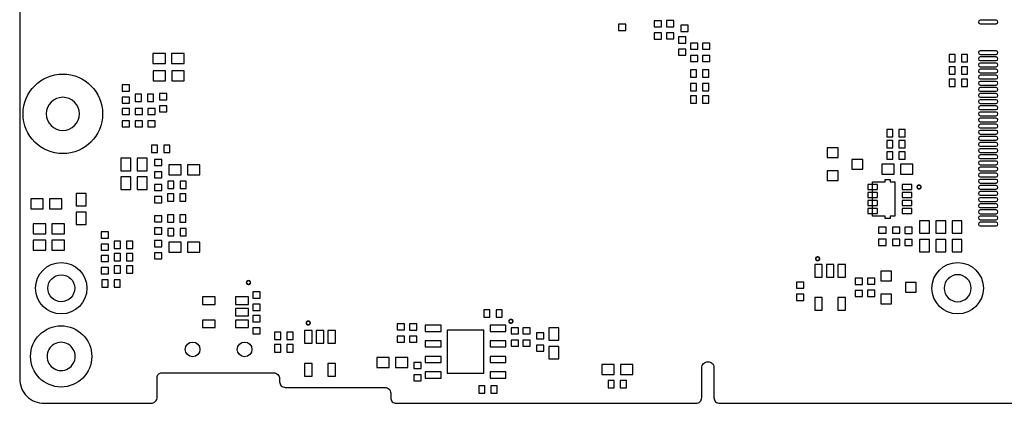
# Model space of a CAD drawing. Extents: x -35 to 121, y -31 to 50.
# Tile 1 of 13: x -35 to 45, y -31 to 1. Entities that reach past the tile are written whole.
import ezdxf

# ---------------------------------------------------------------- set-up
doc = ezdxf.new("R2010")
doc.units = 0
for name, color, linetype in [('BG_OUTLINE', 5, 'CONTINUOUS'), ('PG_SILKSCREEN_BOTTOM', 122, 'CONTINUOUS'), ('PIN_BOTTOM', 12, 'CONTINUOUS')]:
    doc.layers.add(name, color=color, linetype=linetype)

msp = doc.modelspace()

# ---------------------------------------------------------------- linework, layer by layer
at = {"layer": 'BG_OUTLINE'}
msp.add_lwpolyline([(-35.091421, 36.779098), (-35.091421, -28.600502, 0.414214), (-33.091425, -30.600498), (-24.373891, -30.600498, 0.414214), (-23.866399, -30.093006), (-23.866399, -28.48798, -0.414214), (-23.479049, -28.10063), (-14.353591, -28.10063, -0.414214), (-13.866419, -28.587802), (-13.866419, -28.8512, 0.414214), (-13.417093, -29.300526), (-5.266233, -29.300526, -0.414214), (-4.791507, -29.775252), (-4.791507, -30.152442, 0.414214), (-4.343451, -30.600498), (20.146467, -30.600498, 0.414214), (20.608493, -30.138472), (20.608493, -27.722373, -0.414214), (21.129498, -27.201368, -0.414214), (21.608491, -27.680361), (21.608491, -30.144822, 0.414214), (22.064167, -30.600498), (118.508475, -30.600498, 0.414214)], format="xyb", dxfattribs=at)
for points in [[(-30.217313, -6.964248, 1), (-32.917304, -6.964261, 1)], [(-30.600015, -21.200466, -1), (-32.800036, -21.200466, -1)], [(42.608703, -21.200466, 1), (40.408624, -21.200481, 1)], [(-30.557419, -26.769924, 1), (-32.857417, -26.769936, 1)]]:
    msp.add_lwpolyline(points, format="xyb", close=True, dxfattribs=at)
at = {"layer": 'PG_SILKSCREEN_BOTTOM'}
for points, const_width in [([(38.512217, -12.93622, 1), (38.200863, -12.93622, 1), (38.512217, -12.93622)], 0.127), ([(-35.020707, -18.02064, -0.997554), (-35.020707, -18.00794, -1.002452), (-35.020707, -18.02064)], 0.0127), ([(30.229277, -18.796, 1), (29.917923, -18.796, 1), (30.229277, -18.796)], 0.127), ([(-16.250183, -20.73656, 1), (-16.561537, -20.73656, 1), (-16.250183, -20.73656)], 0.127), ([(-11.373383, -24.03856, 1), (-11.684737, -24.03856, 1), (-11.373383, -24.03856)], 0.127), ([(5.179797, -23.9014, 1), (4.868443, -23.9014, 1), (5.179797, -23.9014)], 0.127)]:
    msp.add_lwpolyline(points, format="xyb", dxfattribs=dict(at, const_width=const_width))
at = {"layer": 'PIN_BOTTOM'}
for points in [[(13.822451, 0.35165), (13.822451, -0.14845), (14.422349, -0.14845), (14.422349, 0.35165)], [(16.718051, 0.640448), (16.718051, 0.140348), (17.317949, 0.140348), (17.317949, 0.640448)], [(18.333949, 0.156337), (18.333949, 0.656438), (17.734051, 0.656438), (17.734051, 0.156337)], [(19.502349, -0.234061), (19.502349, 0.26604), (18.902451, 0.26604), (18.902451, -0.234061)], [(16.718051, -0.35955), (16.718051, -0.85965), (17.317949, -0.85965), (17.317949, -0.35955)], [(18.333949, -0.843661), (18.333949, -0.34356), (17.734051, -0.34356), (17.734051, -0.843661)], [(18.699251, -0.680352), (18.699251, -1.180452), (19.299149, -1.180452), (19.299149, -0.680352)], [(19.689851, -1.188352), (19.689851, -1.688452), (20.289749, -1.688452), (20.289749, -1.188352)], [(20.680451, -1.188352), (20.680451, -1.688452), (21.280349, -1.688452), (21.280349, -1.188352)], [(-23.189184, -2.851226), (-23.189184, -2.038426), (-24.205184, -2.038426), (-24.205184, -2.851226)], [(-21.665184, -2.851226), (-21.665184, -2.038426), (-22.681184, -2.038426), (-22.681184, -2.851226)], [(18.699251, -1.68035), (18.699251, -2.18045), (19.299149, -2.18045), (19.299149, -1.68035)], [(19.689851, -2.18835), (19.689851, -2.68845), (20.289749, -2.68845), (20.289749, -2.18835)], [(20.680451, -2.18835), (20.680451, -2.68845), (21.280349, -2.68845), (21.280349, -2.18835)], [(40.809888, -2.709393), (41.309989, -2.709393), (41.309989, -2.109495), (40.809888, -2.109495)], [(41.809886, -2.709393), (42.309986, -2.709393), (42.309986, -2.109495), (41.809886, -2.109495)], [(40.809888, -3.725393), (41.309989, -3.725393), (41.309989, -3.125495), (40.809888, -3.125495)], [(41.809886, -3.725393), (42.309986, -3.725393), (42.309986, -3.125495), (41.809886, -3.125495)], [(-24.200104, -3.443046), (-24.200104, -4.255846), (-23.184104, -4.255846), (-23.184104, -3.443046)], [(-22.676104, -3.443046), (-22.676104, -4.255846), (-21.660104, -4.255846), (-21.660104, -3.443046)], [(19.679552, -3.957549), (20.179652, -3.957549), (20.179652, -3.357651), (19.679552, -3.357651)], [(20.67955, -3.957549), (21.17965, -3.957549), (21.17965, -3.357651), (20.67955, -3.357651)], [(-26.118515, -5.097907), (-26.118515, -4.597806), (-26.718412, -4.597806), (-26.718412, -5.097907)], [(19.679552, -5.075149), (20.179652, -5.075149), (20.179652, -4.475251), (19.679552, -4.475251)], [(20.67955, -5.075149), (21.17965, -5.075149), (21.17965, -4.475251), (20.67955, -4.475251)], [(40.809888, -4.741393), (41.309989, -4.741393), (41.309989, -4.141495), (40.809888, -4.141495)], [(41.809886, -4.741393), (42.309986, -4.741393), (42.309986, -4.141495), (41.809886, -4.141495)], [(-26.118515, -6.097905), (-26.118515, -5.597804), (-26.718412, -5.597804), (-26.718412, -6.097905)], [(-25.152414, -5.360695), (-25.652514, -5.360695), (-25.652514, -5.960593), (-25.152414, -5.960593)], [(-24.152416, -5.360695), (-24.652516, -5.360695), (-24.652516, -5.960593), (-24.152416, -5.960593)], [(-23.070515, -5.809107), (-23.070515, -5.309006), (-23.670412, -5.309006), (-23.670412, -5.809107)], [(19.679552, -6.091149), (20.179652, -6.091149), (20.179652, -5.491251), (19.679552, -5.491251)], [(20.67955, -6.091149), (21.17965, -6.091149), (21.17965, -5.491251), (20.67955, -5.491251)], [(-23.070515, -6.809105), (-23.070515, -6.309004), (-23.670412, -6.309004), (-23.670412, -6.809105)], [(-26.118515, -7.028307), (-26.118515, -6.528206), (-26.718412, -6.528206), (-26.718412, -7.028307)], [(-25.051715, -7.028307), (-25.051715, -6.528206), (-25.651612, -6.528206), (-25.651612, -7.028307)], [(-24.035715, -7.028307), (-24.035715, -6.528206), (-24.635612, -6.528206), (-24.635612, -7.028307)], [(-26.118515, -8.028305), (-26.118515, -7.528204), (-26.718412, -7.528204), (-26.718412, -8.028305)], [(-25.051715, -8.028305), (-25.051715, -7.528204), (-25.651612, -7.528204), (-25.651612, -8.028305)], [(-24.035715, -8.028305), (-24.035715, -7.528204), (-24.635612, -7.528204), (-24.635612, -8.028305)], [(36.21645, -8.234451), (35.71635, -8.234451), (35.71635, -8.834349), (36.21645, -8.834349)], [(37.216448, -8.234451), (36.716348, -8.234451), (36.716348, -8.834349), (37.216448, -8.834349)], [(-23.831614, -9.526295), (-24.331714, -9.526295), (-24.331714, -10.126193), (-23.831614, -10.126193)], [(-22.831616, -9.526295), (-23.331716, -9.526295), (-23.331716, -10.126193), (-22.831616, -10.126193)], [(36.21645, -9.148851), (35.71635, -9.148851), (35.71635, -9.748749), (36.21645, -9.748749)], [(37.216448, -9.148851), (36.716348, -9.148851), (36.716348, -9.748749), (37.216448, -9.748749)], [(30.861, -10.5283), (31.75, -10.5283), (31.75, -9.7409), (30.861, -9.7409)], [(36.21645, -10.063251), (35.71635, -10.063251), (35.71635, -10.663149), (36.21645, -10.663149)], [(37.216448, -10.063251), (36.716348, -10.063251), (36.716348, -10.663149), (37.216448, -10.663149)], [(-26.012064, -10.588244), (-26.824864, -10.588244), (-26.824864, -11.604244), (-26.012064, -11.604244)], [(-24.682374, -10.590784), (-25.495174, -10.590784), (-25.495174, -11.606784), (-24.682374, -11.606784)], [(-23.476915, -11.193907), (-23.476915, -10.693806), (-24.076812, -10.693806), (-24.076812, -11.193907)], [(-22.910724, -11.138154), (-22.910724, -11.950954), (-21.894724, -11.950954), (-21.894724, -11.138154)], [(-21.386724, -11.138154), (-21.386724, -11.950954), (-20.370724, -11.950954), (-20.370724, -11.138154)], [(32.8676, -11.4681), (33.7566, -11.4681), (33.7566, -10.6807), (32.8676, -10.6807)], [(36.31946, -11.896115), (36.31946, -11.083315), (35.30346, -11.083315), (35.30346, -11.896115)], [(37.84346, -11.896115), (37.84346, -11.083315), (36.82746, -11.083315), (36.82746, -11.896115)], [(-23.476915, -12.193905), (-23.476915, -11.693804), (-24.076812, -11.693804), (-24.076812, -12.193905)], [(30.861, -12.4079), (31.75, -12.4079), (31.75, -11.6205), (30.861, -11.6205)], [(-26.012064, -12.112244), (-26.824864, -12.112244), (-26.824864, -13.128244), (-26.012064, -13.128244)], [(-24.682374, -12.114784), (-25.495174, -12.114784), (-25.495174, -13.130784), (-24.682374, -13.130784)], [(-23.476915, -13.225907), (-23.476915, -12.725806), (-24.076812, -12.725806), (-24.076812, -13.225907)], [(-22.994912, -13.072593), (-22.494811, -13.072593), (-22.494811, -12.472695), (-22.994912, -12.472695)], [(-21.994914, -13.072593), (-21.494813, -13.072593), (-21.494813, -12.472695), (-21.994914, -12.472695)], [(34.966453, -13.154152), (34.966453, -12.734061), (34.166353, -12.734061), (34.166353, -13.154152)], [(36.366196, -13.9192), (36.366196, -15.319197), (35.996397, -15.319197), (35.996397, -15.519095), (35.576307, -15.519095), (35.576307, -15.319197), (34.566403, -15.319197), (34.566403, -12.519203), (35.576307, -12.519203), (35.576307, -12.319305), (35.996397, -12.319305), (35.996397, -12.519203), (36.366196, -12.519203), (36.366196, -13.519201)], [(37.766447, -13.154152), (37.766447, -12.734061), (36.966347, -12.734061), (36.966347, -13.154152)], [(-30.48, -14.478), (-29.6672, -14.478), (-29.6672, -13.462), (-30.48, -13.462)], [(-22.510814, -13.488695), (-23.010914, -13.488695), (-23.010914, -14.088593), (-22.510814, -14.088593)], [(-21.510816, -13.488695), (-22.010916, -13.488695), (-22.010916, -14.088593), (-21.510816, -14.088593)], [(34.966453, -13.804163), (34.966453, -13.384073), (34.166353, -13.384073), (34.166353, -13.804163)], [(37.766447, -13.804163), (37.766447, -13.384073), (36.966347, -13.384073), (36.966347, -13.804163)], [(-34.185835, -13.91031), (-34.185835, -14.72311), (-33.169835, -14.72311), (-33.169835, -13.91031)], [(-32.661835, -13.91031), (-32.661835, -14.72311), (-31.645835, -14.72311), (-31.645835, -13.91031)], [(-23.476915, -14.225905), (-23.476915, -13.725804), (-24.076812, -13.725804), (-24.076812, -14.225905)], [(34.966453, -14.454353), (34.966453, -14.034262), (34.166353, -14.034262), (34.166353, -14.454353)], [(37.766447, -14.454353), (37.766447, -14.034262), (36.966347, -14.034262), (36.966347, -14.454353)], [(-30.48, -16.002), (-29.6672, -16.002), (-29.6672, -14.986), (-30.48, -14.986)], [(-22.510814, -15.215895), (-23.010914, -15.215895), (-23.010914, -15.815793), (-22.510814, -15.815793)], [(-21.510816, -15.215895), (-22.010916, -15.215895), (-22.010916, -15.815793), (-21.510816, -15.815793)], [(34.966453, -15.104364), (34.966453, -14.684273), (34.166353, -14.684273), (34.166353, -15.104364)], [(37.766447, -15.104364), (37.766447, -14.684273), (36.966347, -14.684273), (36.966347, -15.104364)], [(-33.982635, -15.94231), (-33.982635, -16.75511), (-32.966635, -16.75511), (-32.966635, -15.94231)], [(-32.458635, -15.94231), (-32.458635, -16.75511), (-31.442635, -16.75511), (-31.442635, -15.94231)], [(-24.076812, -15.281796), (-24.076812, -15.781896), (-23.476915, -15.781896), (-23.476915, -15.281796)], [(38.4048, -16.7132), (39.2176, -16.7132), (39.2176, -15.6972), (38.4048, -15.6972)], [(39.7256, -16.7132), (40.5384, -16.7132), (40.5384, -15.6972), (39.7256, -15.6972)], [(41.0464, -16.7132), (41.8592, -16.7132), (41.8592, -15.6972), (41.0464, -15.6972)], [(-28.445612, -16.602596), (-28.445612, -17.102696), (-27.845715, -17.102696), (-27.845715, -16.602596)], [(-24.076812, -16.281794), (-24.076812, -16.781894), (-23.476915, -16.781894), (-23.476915, -16.281794)], [(-22.994912, -16.933393), (-22.494811, -16.933393), (-22.494811, -16.333495), (-22.994912, -16.333495)], [(-21.994914, -16.933393), (-21.494813, -16.933393), (-21.494813, -16.333495), (-21.994914, -16.333495)], [(35.656749, -16.709263), (35.656749, -16.209162), (35.056851, -16.209162), (35.056851, -16.709263)], [(36.774349, -16.709263), (36.774349, -16.209162), (36.174451, -16.209162), (36.174451, -16.709263)], [(37.190451, -16.225152), (37.190451, -16.725252), (37.790349, -16.725252), (37.790349, -16.225152)], [(-32.9692, -18.0848), (-32.9692, -17.272), (-33.9852, -17.272), (-33.9852, -18.0848)], [(-31.4452, -18.0848), (-31.4452, -17.272), (-32.4612, -17.272), (-32.4612, -18.0848)], [(-28.445612, -17.602594), (-28.445612, -18.102694), (-27.845715, -18.102694), (-27.845715, -17.602594)], [(-27.363712, -17.949393), (-26.863611, -17.949393), (-26.863611, -17.349495), (-27.363712, -17.349495)], [(-26.363714, -17.949393), (-25.863614, -17.949393), (-25.863614, -17.349495), (-26.363714, -17.349495)], [(-24.076812, -17.313796), (-24.076812, -17.813896), (-23.476915, -17.813896), (-23.476915, -17.313796)], [(-22.910724, -17.437354), (-22.910724, -18.250154), (-21.894724, -18.250154), (-21.894724, -17.437354)], [(-21.386724, -17.437354), (-21.386724, -18.250154), (-20.370724, -18.250154), (-20.370724, -17.437354)], [(35.656749, -17.709261), (35.656749, -17.20916), (35.056851, -17.20916), (35.056851, -17.709261)], [(36.774349, -17.709261), (36.774349, -17.20916), (36.174451, -17.20916), (36.174451, -17.709261)], [(37.190451, -17.22515), (37.190451, -17.72525), (37.790349, -17.72525), (37.790349, -17.22515)], [(38.4048, -18.2372), (39.2176, -18.2372), (39.2176, -17.2212), (38.4048, -17.2212)], [(39.7256, -18.2372), (40.5384, -18.2372), (40.5384, -17.2212), (39.7256, -17.2212)], [(41.0464, -18.2372), (41.8592, -18.2372), (41.8592, -17.2212), (41.0464, -17.2212)], [(-27.363712, -18.965393), (-26.863611, -18.965393), (-26.863611, -18.365495), (-27.363712, -18.365495)], [(-26.363714, -18.965393), (-25.863614, -18.965393), (-25.863614, -18.365495), (-26.363714, -18.365495)], [(-24.076812, -18.313794), (-24.076812, -18.813894), (-23.476915, -18.813894), (-23.476915, -18.313794)], [(-27.845715, -19.017107), (-27.845715, -18.517006), (-28.445612, -18.517006), (-28.445612, -19.017107)], [(29.834789, -19.26209), (29.834789, -20.30349), (30.444389, -20.30349), (30.444389, -19.26209)], [(30.7848, -19.26209), (30.7848, -20.30349), (31.3944, -20.30349), (31.3944, -19.26209)], [(31.734811, -19.26209), (31.734811, -20.30349), (32.344411, -20.30349), (32.344411, -19.26209)], [(-27.845715, -20.017105), (-27.845715, -19.517004), (-28.445612, -19.517004), (-28.445612, -20.017105)], [(-27.363712, -19.981393), (-26.863611, -19.981393), (-26.863611, -19.381495), (-27.363712, -19.381495)], [(-26.363714, -19.981393), (-25.863614, -19.981393), (-25.863614, -19.381495), (-26.363714, -19.381495)], [(35.2298, -20.5867), (36.1188, -20.5867), (36.1188, -19.7993), (35.2298, -19.7993)], [(-28.377248, -21.127949), (-27.877148, -21.127949), (-27.877148, -20.528051), (-28.377248, -20.528051)], [(-27.37725, -21.127949), (-26.87715, -21.127949), (-26.87715, -20.528051), (-27.37725, -20.528051)], [(28.351251, -20.695552), (28.351251, -21.195652), (28.951149, -21.195652), (28.951149, -20.695552)], [(33.126451, -20.390752), (33.126451, -20.890852), (33.726349, -20.890852), (33.726349, -20.390752)], [(34.742349, -20.874863), (34.742349, -20.374762), (34.142451, -20.374762), (34.142451, -20.874863)], [(37.2364, -21.5265), (38.1254, -21.5265), (38.1254, -20.7391), (37.2364, -20.7391)], [(-16.047949, -21.508352), (-16.047949, -22.008452), (-15.448051, -22.008452), (-15.448051, -21.508352)], [(28.351251, -21.69555), (28.351251, -22.19565), (28.951149, -22.19565), (28.951149, -21.69555)], [(33.126451, -21.39075), (33.126451, -21.89085), (33.726349, -21.89085), (33.726349, -21.39075)], [(34.742349, -21.874861), (34.742349, -21.37476), (34.142451, -21.37476), (34.142451, -21.874861)], [(35.2298, -22.4663), (36.1188, -22.4663), (36.1188, -21.6789), (35.2298, -21.6789)], [(-19.11731, -21.909989), (-20.15871, -21.909989), (-20.15871, -22.519589), (-19.11731, -22.519589)], [(-16.41729, -21.909989), (-17.45869, -21.909989), (-17.45869, -22.519589), (-16.41729, -22.519589)], [(-16.047949, -22.50835), (-16.047949, -23.00845), (-15.448051, -23.00845), (-15.448051, -22.50835)], [(29.834789, -21.96211), (29.834789, -23.00351), (30.444389, -23.00351), (30.444389, -21.96211)], [(31.734811, -21.96211), (31.734811, -23.00351), (32.344411, -23.00351), (32.344411, -21.96211)], [(-16.41729, -22.86), (-17.45869, -22.86), (-17.45869, -23.4696), (-16.41729, -23.4696)], [(2.813952, -23.566349), (3.314052, -23.566349), (3.314052, -22.966451), (2.813952, -22.966451)], [(3.81395, -23.566349), (4.31405, -23.566349), (4.31405, -22.966451), (3.81395, -22.966451)], [(-19.11731, -23.810011), (-20.15871, -23.810011), (-20.15871, -24.419611), (-19.11731, -24.419611)], [(-16.41729, -23.810011), (-17.45869, -23.810011), (-17.45869, -24.419611), (-16.41729, -24.419611)], [(-16.047949, -23.438752), (-16.047949, -23.938852), (-15.448051, -23.938852), (-15.448051, -23.438752)], [(-3.664915, -24.605107), (-3.664915, -24.105006), (-4.264812, -24.105006), (-4.264812, -24.605107)], [(-3.248812, -24.120996), (-3.248812, -24.621096), (-2.648915, -24.621096), (-2.648915, -24.120996)], [(-16.047949, -24.43875), (-16.047949, -24.93885), (-15.448051, -24.93885), (-15.448051, -24.43875)], [(-13.77075, -24.795251), (-14.27085, -24.795251), (-14.27085, -25.395149), (-13.77075, -25.395149)], [(-12.770752, -24.795251), (-13.270852, -24.795251), (-13.270852, -25.395149), (-12.770752, -25.395149)], [(-11.821211, -24.64689), (-11.821211, -25.68829), (-11.211611, -25.68829), (-11.211611, -24.64689)], [(-10.8712, -24.64689), (-10.8712, -25.68829), (-10.2616, -25.68829), (-10.2616, -24.64689)], [(-9.921189, -24.64689), (-9.921189, -25.68829), (-9.311589, -25.68829), (-9.311589, -24.64689)], [(-0.681672, -24.231994), (-1.98167, -24.231994), (-1.98167, -24.732094), (-0.681672, -24.732094)], [(2.818333, -28.137104), (2.818333, -24.637009), (-0.181661, -24.637009), (-0.181661, -28.137104)], [(4.618342, -24.231994), (3.318345, -24.231994), (3.318345, -24.732094), (4.618342, -24.732094)], [(5.633949, -24.938863), (5.633949, -24.438762), (5.034051, -24.438762), (5.034051, -24.938863)], [(6.599149, -24.938863), (6.599149, -24.438762), (5.999251, -24.438762), (5.999251, -24.938863)], [(7.716749, -25.345263), (7.716749, -24.845162), (7.116851, -24.845162), (7.116851, -25.345263)], [(8.9408, -24.4348), (8.128, -24.4348), (8.128, -25.4508), (8.9408, -25.4508)], [(-3.664915, -25.605105), (-3.664915, -25.105004), (-4.264812, -25.105004), (-4.264812, -25.605105)], [(-3.248812, -25.120994), (-3.248812, -25.621094), (-2.648915, -25.621094), (-2.648915, -25.120994)], [(-0.681672, -25.501994), (-1.98167, -25.501994), (-1.98167, -26.002094), (-0.681672, -26.002094)], [(4.618342, -25.501994), (3.318345, -25.501994), (3.318345, -26.002094), (4.618342, -26.002094)], [(5.633949, -25.938861), (5.633949, -25.43876), (5.034051, -25.43876), (5.034051, -25.938861)], [(6.599149, -25.938861), (6.599149, -25.43876), (5.999251, -25.43876), (5.999251, -25.938861)], [(-13.77075, -25.811251), (-14.27085, -25.811251), (-14.27085, -26.411149), (-13.77075, -26.411149)], [(-12.770752, -25.811251), (-13.270852, -25.811251), (-13.270852, -26.411149), (-12.770752, -26.411149)], [(7.716749, -26.345261), (7.716749, -25.84516), (7.116851, -25.84516), (7.116851, -26.345261)], [(8.9408, -25.9588), (8.128, -25.9588), (8.128, -26.9748), (8.9408, -26.9748)], [(-5.92074, -26.85034), (-5.92074, -27.66314), (-4.90474, -27.66314), (-4.90474, -26.85034)], [(-4.39674, -26.85034), (-4.39674, -27.66314), (-3.38074, -27.66314), (-3.38074, -26.85034)], [(-2.893212, -27.270596), (-2.893212, -27.770696), (-2.293315, -27.770696), (-2.293315, -27.270596)], [(-0.681672, -26.771994), (-1.98167, -26.771994), (-1.98167, -27.272094), (-0.681672, -27.272094)], [(4.618342, -26.771994), (3.318345, -26.771994), (3.318345, -27.272094), (4.618342, -27.272094)], [(-11.821211, -27.34691), (-11.821211, -28.38831), (-11.211611, -28.38831), (-11.211611, -27.34691)], [(-9.921189, -27.34691), (-9.921189, -28.38831), (-9.311589, -28.38831), (-9.311589, -27.34691)], [(-0.681672, -28.041994), (-1.98167, -28.041994), (-1.98167, -28.542094), (-0.681672, -28.542094)], [(4.618342, -28.041994), (3.318345, -28.041994), (3.318345, -28.542094), (4.618342, -28.542094)], [(13.462, -28.2448), (13.462, -27.432), (12.446, -27.432), (12.446, -28.2448)], [(14.986, -28.2448), (14.986, -27.432), (13.97, -27.432), (13.97, -28.2448)], [(-2.893212, -28.270594), (-2.893212, -28.770694), (-2.293315, -28.770694), (-2.293315, -28.270594)], [(13.455586, -28.728695), (12.955486, -28.728695), (12.955486, -29.328593), (13.455586, -29.328593)], [(14.455584, -28.728695), (13.955484, -28.728695), (13.955484, -29.328593), (14.455584, -29.328593)], [(2.89165, -29.164051), (2.39155, -29.164051), (2.39155, -29.763949), (2.89165, -29.763949)], [(3.891648, -29.164051), (3.391548, -29.164051), (3.391548, -29.763949), (3.891648, -29.763949)]]:
    msp.add_lwpolyline(points, close=True, dxfattribs=at)
for points in [[(44.649149, 0.685863), (43.349253, 0.685863, 1), (43.349253, 0.385864), (44.649149, 0.385864, 1)], [(44.649149, -1.814258), (43.349253, -1.814258, 1), (43.349253, -2.114258), (44.649149, -2.114258, 1)], [(44.649149, -2.314359), (43.349253, -2.314359, 1), (43.349253, -2.614358), (44.649149, -2.614358, 1)], [(44.649149, -2.814256), (43.349253, -2.814256, 1), (43.349253, -3.114256), (44.649149, -3.114256, 1)], [(44.649149, -3.314154), (43.349253, -3.314154, 1), (43.349253, -3.614153), (44.649149, -3.614153, 1)], [(44.649149, -3.814254), (43.349253, -3.814254, 1), (43.349253, -4.114254), (44.649149, -4.114254, 1)], [(44.649149, -4.314355), (43.349253, -4.314355, 1), (43.349253, -4.614354), (44.649149, -4.614354, 1)], [(44.649149, -4.814252), (43.349253, -4.814252, 1), (43.349253, -5.114252), (44.649149, -5.114252, 1)], [(44.649149, -5.31415), (43.349253, -5.31415, 1), (43.349253, -5.614149), (44.649149, -5.614149, 1)], [(44.649149, -5.814251), (43.349253, -5.814251, 1), (43.349253, -6.11425), (44.649149, -6.11425, 1)], [(44.649149, -6.314351), (43.349253, -6.314351, 1), (43.349253, -6.614351), (44.649149, -6.614351, 1)], [(44.649149, -6.814248), (43.349253, -6.814248, 1), (43.349253, -7.114248), (44.649149, -7.114248, 1)], [(44.649149, -7.314146), (43.349253, -7.314146, 1), (43.349253, -7.614145), (44.649149, -7.614145, 1)], [(44.649149, -7.814246), (43.349253, -7.814246, 1), (43.349253, -8.114246), (44.649149, -8.114246, 1)], [(44.649149, -8.314347), (43.349253, -8.314347, 1), (43.349253, -8.614346), (44.649149, -8.614346, 1)], [(44.649149, -8.814244), (43.349253, -8.814244, 1), (43.349253, -9.114244), (44.649149, -9.114244, 1)], [(44.649149, -9.314142), (43.349253, -9.314142, 1), (43.349253, -9.614141), (44.649149, -9.614141, 1)], [(44.649149, -9.814242), (43.349253, -9.814242, 1), (43.349253, -10.114242), (44.649149, -10.114242, 1)], [(44.649149, -10.314343), (43.349253, -10.314343, 1), (43.349253, -10.614342), (44.649149, -10.614342, 1)], [(44.649149, -10.81424), (43.349253, -10.81424, 1), (43.349253, -11.11424), (44.649149, -11.11424, 1)], [(44.649149, -11.314138), (43.349253, -11.314138, 1), (43.349253, -11.614137), (44.649149, -11.614137, 1)], [(44.649149, -11.814239), (43.349253, -11.814239, 1), (43.349253, -12.114238), (44.649149, -12.114238, 1)], [(44.649149, -12.314339), (43.349253, -12.314339, 1), (43.349253, -12.614338), (44.649149, -12.614338, 1)], [(44.649149, -12.814237), (43.349253, -12.814237, 1), (43.349253, -13.114236), (44.649149, -13.114236, 1)], [(44.649149, -13.314337), (43.349253, -13.314337, 1), (43.349253, -13.614336), (44.649149, -13.614336, 1)], [(44.649149, -13.81426), (43.349253, -13.81426, 1), (43.349253, -14.114259), (44.649149, -14.114259, 1)], [(44.649149, -14.31436), (43.349253, -14.31436, 1), (43.349253, -14.61436), (44.649149, -14.61436, 1)], [(44.649149, -14.814258), (43.349253, -14.814258, 1), (43.349253, -15.114257), (44.649149, -15.114257, 1)], [(44.649149, -15.314358), (43.349253, -15.314358, 1), (43.349253, -15.614358), (44.649149, -15.614358, 1)], [(44.649149, -15.814256), (43.349253, -15.814256, 1), (43.349253, -16.114255), (44.649149, -16.114255, 1)]]:
    msp.add_lwpolyline(points, format="xyb", close=True, dxfattribs=at)
for centre, radius in [((-31.567298, -6.964248), 3.250006), ((-31.700013, -21.200466), 2.099996), ((41.508883, -21.200466), 2.099996), ((-31.707404, -26.769924), 2.499995), ((-20.972628, -26.201243), 0.599948), ((-16.722649, -26.201243), 0.599948)]:
    msp.add_circle(centre, radius, dxfattribs=at)

doc.saveas('drawing.dxf')
